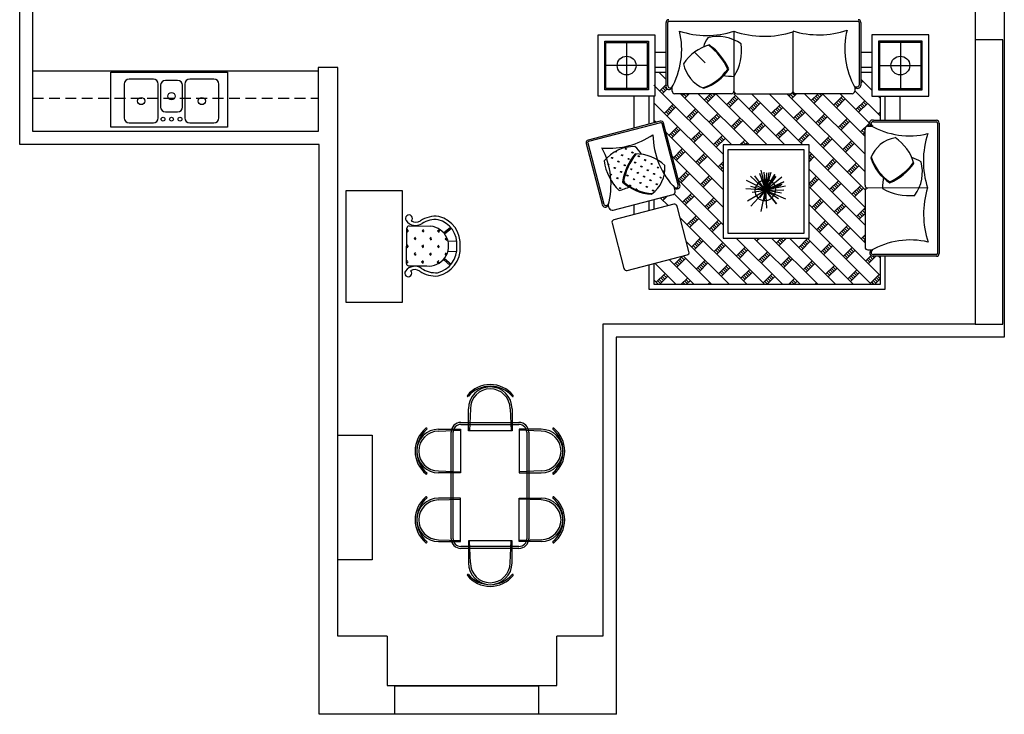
# Model space of a CAD drawing. Header units: inches. Extents: x 1191 to 1608, y 146 to 706.
# Tile 1 of 8: x 1202 to 1608, y 146 to 433. Entities that reach past the tile are written whole.
import ezdxf

# ---------------------------------------------------------------- set-up
doc = ezdxf.new("R2010")
doc.units = ezdxf.units.IN
doc.header["$LTSCALE"] = 36
doc.header["$MEASUREMENT"] = 0
doc.linetypes.add('DASHED2', pattern=[0.375, 0.25, -0.125])
doc.linetypes.add('HIDDEN2', pattern=[0.1875, 0.125, -0.0625])
for name, color, linetype in [('0EMPORARY', 7, 'Continuous'), ('LAYER1', 1, 'Continuous'), ('LAYER10', 1, 'Continuous'), ('LAYER5', 2, 'Continuous'), ('图层2', 8, 'Continuous'), ('家具线', 2, 'Continuous'), ('细线', 1, 'Continuous')]:
    doc.layers.add(name, color=color, linetype=linetype)
doc.styles.get("Standard").update_dxf_attribs({"font": 'arial.ttf'})
pattern_1 = [(104.64857, (3632.905, 875.9578), (1.546516, 2.6411), [0.573858, -3.754449]), (149.64857, (3632.905, 875.9578), (1.546516, 2.6411), [0.573858, -2.4867174]), (59.64857, (3632.905, 875.9578), (2.6411, -1.546516), [0.573858, -2.4867174])]
pattern_2 = [(180, (2374.956, 68110.02), (-64.9124, 64.9124), [17.2125, -112.6123]), (225, (2374.96, 68110.02), (-64.9124, 64.9124), [17.2125, -74.5875]), (135, (2374.96, 68110.02), (64.9124, 64.9124), [17.2125, -74.5875])]
pattern_3 = [(270, (-66426.08, 2374.956), (-64.9124, -64.9124), [17.2125, -112.6123]), (315, (-66426.08, 2374.96), (-64.9124, -64.9124), [17.2125, -74.5875]), (225, (-66426.08, 2374.96), (-64.9124, 64.9124), [17.2125, -74.5875])]

msp = doc.modelspace()

# ---------------------------------------------------------------- hatches: boundary and pattern name
at = {"layer": 'LAYER1'}
h = msp.add_hatch(dxfattribs=at)
h.set_pattern_fill('GRASS', scale=100, style=0)
h.set_pattern_definition(pattern_3)
h.paths.add_polyline_path([(1475.57, 415.07, -0.176434), (1485.81, 422.73, -0.127615), (1493.79, 412.91, -0.175645), (1483.43, 405.2, -0.246617)])
h = msp.add_hatch(dxfattribs=at)
h.set_pattern_fill('GRASS', color=75, scale=100, style=0)
h.set_pattern_definition(pattern_3)
h.paths.add_polyline_path([(1485.81, 422.73, 0.028965), (1483.78, 421.98, -0.05595), (1485.55, 425.82, -0.221058), (1499.38, 423.25, -0.164938), (1496.52, 409.87, -0.039999), (1491.71, 410.29, 0.04418), (1493.79, 412.91, 0.127615)])
h = msp.add_hatch(dxfattribs=at)
h.set_pattern_fill('GRASS', color=75, scale=100, style=0)
h.set_pattern_definition(pattern_2)
h.paths.add_polyline_path([(1562.83, 384.56, -0.176434), (1570.49, 374.32, -0.127615), (1560.67, 366.34, -0.175645), (1552.97, 376.7, -0.246617)])
h = msp.add_hatch(dxfattribs=at)
h.set_pattern_fill('GRASS', scale=3.33396, angle=136.0378, style=0)
h.set_pattern_definition(pattern_1)
h.paths.add_polyline_path([(1456.05, 377.89, -0.028965), (1458.21, 377.69, 0.05595), (1455.53, 380.95, 0.221058), (1442.79, 374.97, 0.164938), (1448.95, 362.75, 0.039999), (1453.49, 364.37, -0.04418), (1450.82, 366.37, -0.127615)])
h = msp.add_hatch(dxfattribs=at)
h.set_pattern_fill('GRASS', scale=3.33396, angle=136.0378, style=0)
h.set_pattern_definition(pattern_1)
h.paths.add_polyline_path([(1462.79, 361.54, 0.246617), (1467.9, 373.07, 0.176434), (1456.05, 377.89, 0.127615), (1450.82, 366.37, 0.175645)])
h = msp.add_hatch(dxfattribs=at)
h.set_pattern_fill('GRASS', color=75, scale=100, style=0)
h.set_pattern_definition(pattern_2)
h.paths.add_polyline_path([(1573.59, 374.59, -0.221058), (1571.02, 360.75, -0.164938), (1557.64, 363.62, -0.039999), (1558.06, 368.42, 0.04418), (1560.67, 366.34, 0.127615), (1570.49, 374.32, 0.028965), (1569.75, 376.35, -0.05595)])

# ---------------------------------------------------------------- linework, layer by layer
at = {"color": 7}
for p, q in [((1607.9, 658.89), (1607.9, 302.16)), ((1201.69, 381.79), (1201.69, 584.36)), ((1207.06, 387.15), (1207.06, 478.3)), ((1595.94, 443.89), (1595.94, 307.53)), ((1440.39, 401.67), (1440.39, 427.02)), ((1440.39, 427.02), (1463.79, 427.02)), ((1463.79, 427.02), (1463.79, 401.67)), ((1553.31, 427.02), (1553.31, 401.67)), ((1576.71, 427.02), (1553.31, 427.02)), ((1576.71, 401.67), (1576.71, 427.02)), ((1607.25, 425.01), (1595.94, 425.01)), ((1595.94, 425.01), (1595.94, 307.53)), ((1607.25, 307.53), (1607.25, 425.01)), ((1207.06, 387.15), (1207.06, 412.13)), ((1207.06, 412.13), (1324.81, 412.13)), ((1239.27, 388.89), (1239.27, 411.64)), ((1239.27, 411.64), (1287.48, 411.64)), ((1287.48, 411.64), (1287.48, 388.89)), ((1332.91, 413.54), (1324.81, 413.54)), ((1324.81, 413.54), (1324.81, 388.15)), ((1324.81, 412.13), (1324.81, 387.15)), ((1332.91, 178.79), (1332.91, 413.54)), ((1463.79, 401.67), (1440.39, 401.67)), ((1553.31, 401.67), (1576.71, 401.67)), ((1324.81, 387.15), (1207.06, 387.15)), ((1324.81, 387.15), (1207.06, 387.15)), ((1287.48, 388.89), (1239.27, 388.89)), ((1324.81, 388.15), (1324.81, 387.15)), ((1325.21, 381.79), (1201.69, 381.79)), ((1325.21, 146.48), (1325.21, 381.79)), ((1359.63, 362.65), (1336.22, 362.65)), ((1336.22, 362.65), (1336.22, 316.67)), ((1359.63, 316.67), (1359.63, 362.65)), ((1336.22, 316.67), (1359.63, 316.67)), ((1595.94, 307.53), (1442.34, 307.53)), ((1442.34, 307.53), (1442.34, 178.79)), ((1595.94, 307.53), (1607.25, 307.53)), ((1607.9, 302.16), (1447.71, 302.16)), ((1447.71, 302.16), (1447.71, 146.48)), ((1332.91, 210.3), (1332.91, 261.69)), ((1332.91, 261.69), (1347.1, 261.69)), ((1347.1, 261.69), (1347.1, 210.3)), ((1347.1, 210.3), (1332.91, 210.3)), ((1353.35, 178.79), (1332.91, 178.79)), ((1353.35, 178.79), (1353.35, 158.42)), ((1442.34, 178.79), (1423.26, 178.79)), ((1423.26, 158.42), (1423.26, 178.79)), ((1353.35, 158.42), (1423.26, 158.42)), ((1356.45, 146.6), (1356.45, 158.31)), ((1356.45, 158.31), (1415.76, 158.31)), ((1415.76, 158.31), (1415.76, 146.6)), ((1447.92, 146.48), (1325.21, 146.48)), ((1415.76, 146.6), (1356.45, 146.6))]:
    msp.add_line(p, q, dxfattribs=at)
at = {"color": 7, "linetype": 'HIDDEN2'}
msp.add_line((1207.05, 400.84), (1324.81, 400.84), dxfattribs=at)
at = {"layer": '0EMPORARY', "color": 7, "linetype": 'Continuous'}
for p, q in [((1244.83, 406.69), (1244.83, 392.69)), ((1256.83, 408.69), (1246.83, 408.69)), ((1258.83, 392.69), (1258.83, 406.69)), ((1266.83, 408.19), (1261.83, 408.19)), ((1269.83, 406.69), (1269.83, 392.69)), ((1281.83, 408.69), (1271.83, 408.69)), ((1283.83, 392.69), (1283.83, 406.69)), ((1283.83, 395.69), (1283.83, 406.69)), ((1259.83, 406.19), (1259.83, 397.19)), ((1268.83, 397.19), (1268.83, 406.19)), ((1261.83, 395.19), (1266.83, 395.19)), ((1246.83, 390.69), (1256.83, 390.69)), ((1271.83, 390.69), (1281.83, 390.69))]:
    msp.add_line(p, q, dxfattribs=at)
for centre, radius in [((1264.33, 401.69), 1.5), ((1251.83, 399.69), 1.5), ((1276.83, 399.69), 1.5), ((1260.83, 392.19), 0.791), ((1264.33, 392.19), 0.791), ((1267.83, 392.19), 0.791)]:
    msp.add_circle(centre, radius, dxfattribs=at)
for centre, start, end in [((1246.83, 406.69), 90, 180), ((1256.83, 406.69), 0, 90), ((1261.83, 406.19), 90, 180), ((1266.83, 406.19), 0, 90), ((1271.83, 406.69), 90, 180), ((1281.83, 406.69), 0, 90), ((1261.83, 397.19), 180, 270), ((1266.83, 397.19), 270, 0), ((1246.83, 392.69), 180, 270), ((1256.83, 392.69), 270, 0), ((1271.83, 392.69), 180, 270), ((1281.83, 392.69), 270, 0)]:
    msp.add_arc(centre, 2, start, end, dxfattribs=at)
at = {"layer": 'LAYER1', "color": 7, "linetype": 'ByBlock'}
for p, q in [((1468.38, 406.11), (1468.38, 432.13)), ((1469.05, 406.11), (1469.05, 432.13)), ((1469.53, 432.61), (1547.57, 432.61)), ((1548.05, 432.13), (1548.05, 406.19)), ((1548.72, 432.13), (1548.72, 406.11)), ((1496.29, 428.47), (1496.37, 403.69)), ((1520.72, 428.22), (1520.72, 403.68)), ((1470.87, 403.82), (1470.87, 405.53)), ((1495.22, 402.67), (1472.01, 402.67)), ((1497.52, 402.67), (1519.75, 402.67)), ((1545.08, 402.67), (1521.74, 402.67)), ((1546.23, 405.33), (1546.23, 403.81)), ((1465.95, 391.39), (1436.16, 383.6)), ((1466.12, 390.74), (1436.33, 382.96)), ((1473.32, 365.11), (1466.71, 390.4)), ((1473.93, 365.4), (1467.35, 390.57)), ((1553.88, 391.75), (1579.9, 391.75)), ((1553.88, 391.09), (1579.9, 391.09)), ((1580.38, 390.61), (1580.38, 336.73)), ((1581.05, 390.61), (1581.05, 336.73)), ((1550.44, 364.91), (1550.44, 388.12)), ((1551.59, 389.27), (1553.3, 389.27)), ((1435.38, 382.21), (1441.96, 357.04)), ((1436.03, 382.38), (1442.63, 357.13)), ((1472.11, 362.55), (1471.67, 364.2)), ((1550.45, 362.61), (1550.46, 339.4)), ((1576.23, 363.85), (1551.46, 363.76)), ((1576.23, 363.85), (1551.46, 363.76)), ((1446.58, 354.69), (1471.29, 361.15)), ((1444.94, 355.45), (1444.51, 357.1)), ((1551.61, 338.26), (1553.46, 338.27)), ((1579.9, 336.29), (1553.88, 336.29)), ((1579.9, 335.62), (1553.88, 335.62))]:
    msp.add_line(p, q, dxfattribs=at)
for centre, radius, start, end in [((1469.53, 432.13), 1.15, 90, 180), ((1469.53, 432.13), 0.481, 90, 180), ((1547.57, 432.13), 1.15, 0, 90), ((1547.57, 432.13), 0.481, 0, 90), ((1442.7, 420.96), 32.11, 330.0057, 13.7203), ((1485.26, 463), 36.25, 251.7303, 287.7068), ((1508.88, 466.39), 39.96, 251.6255, 287.2327), ((1531.25, 463.28), 36.25, 253.0065, 288.9829), ((1574.18, 421.15), 32.11, 165.8296, 209.5442), ((1469.56, 405.71), 1.25, 161.2223, 319.8068), ((1470.01, 406.08), 0.969, 177.6969, 327.0482), ((1472.01, 403.82), 1.15, 180, 270), ((1495.23, 403.82), 1.15, 270, 0), ((1497.52, 403.81), 1.15, 180, 270), ((1519.58, 403.81), 1.15, 270, 0), ((1521.87, 403.81), 1.15, 180, 270), ((1545.08, 403.82), 1.15, 270, 0), ((1546.93, 406.73), 1.25, 215.8156, 334.3356), ((1547.26, 406.4), 1.49, 227.1009, 348.8185), ((1548.04, 406.19), 0.0167, 344.7894, 0), ((1466.24, 390.28), 1.15, 14.6486, 104.6486), ((1466.24, 390.28), 0.481, 14.6486, 104.6486), ((1553.48, 390.57), 1.25, 71.2223, 229.8068), ((1553.7, 390.3), 0.811, 76.6869, 265.2076), ((1579.9, 390.61), 1.15, 0, 90), ((1579.9, 390.61), 0.481, 0, 90), ((1551.59, 388.12), 1.15, 90, 180), ((1568.73, 417.43), 32.11, 240.0057, 283.7203), ((1610.76, 374.87), 36.25, 161.7303, 197.7068), ((1436.45, 382.52), 1.11, 104.9587, 196.3985), ((1436.45, 382.52), 0.447, 104.9587, 196.3985), ((1444.57, 413.12), 32.96, 266.0737, 303.8144), ((1495.02, 386.25), 32.11, 180.9283, 224.6428), ((1413.54, 365.32), 32.11, 344.2787, 27.9932), ((1471, 362.26), 1.15, 284.6486, 14.6486), ((1472.48, 364.71), 0.925, 231.032, 24.9294), ((1472.89, 364.71), 1.25, 234.8418, 33.4263), ((1473.34, 365.11), 0.0167, 194.6486, 221.9021), ((1551.59, 364.91), 1.15, 180, 270), ((1551.6, 362.62), 1.15, 90.3757, 180.3757), ((1610.84, 353.05), 36.25, 162.6689, 198.6453), ((1443.28, 357.26), 1.34, 191.0082, 331.0458), ((1443.57, 357.56), 1.04, 204.9253, 352.3948), ((1442.64, 357.13), 0.0167, 194.6486, 204.9253), ((1446.15, 355.91), 1.29, 200.8342, 289.3572), ((1569.08, 310.21), 32.11, 76.6554, 120.3699), ((1551.6, 339.41), 1.15, 180.3757, 270.3757), ((1553.78, 336.95), 1.34, 133.8332, 275.2023), ((1553.89, 337.19), 0.903, 110.1738, 269.3918), ((1579.93, 336.73), 1.11, 268.2501, 359.6898), ((1579.93, 336.73), 0.447, 268.2501, 359.6898)]:
    msp.add_arc(centre, radius, start, end, dxfattribs=at)
at = {"layer": 'LAYER1', "color": 7}
for centre, radius, start, end in [((1491.21, 404.84), 18.69, 105.4475, 146.8101), ((1501.76, 416.03), 18.94, 148.8647, 161.6742), ((1489.69, 409.65), 16.69, 54.5336, 104.3946), ((1470.87, 402.44), 25.19, 24.5453, 53.6353), ((1486.23, 422.83), 0.0153, 53.5007, 105.4475), ((1471.26, 402.6), 25.19, 24.1722, 53.5007), ((1478.22, 420.78), 21.3, 329.1928, 6.6566), ((1488.89, 417.62), 13.56, 190.8571, 248.3059), ((1477.98, 423.34), 18.94, 286.7107, 326.5591), ((1478.29, 423.11), 18.94, 287.1733, 327.3559), ((1496.75, 440.08), 30.22, 260.3955, 269.5578), ((1494.23, 412.9), 0.0153, 327.3559, 24.1722), ((1483.88, 405.03), 0.0153, 248.3059, 287.1733), ((1565.39, 371.24), 13.56, 100.8571, 158.3059), ((1552.6, 368.93), 18.69, 15.4475, 56.8101), ((1455.6, 364.26), 16.69, 90.254, 140.115), ((1475.22, 362.1), 25.19, 141.1478, 170.4764), ((1475.63, 362.05), 25.19, 141.0133, 170.1033), ((1442.32, 367.38), 18.94, 32.9744, 45.7839), ((1455.62, 377.89), 0.0153, 89.201, 141.1478), ((1455.36, 359.22), 18.69, 47.8385, 89.201), ((1463.89, 377.93), 21.3, 187.992, 225.4558), ((1552.8, 376.25), 0.0153, 158.3059, 197.1733), ((1570.88, 381.84), 18.94, 197.1733, 237.3559), ((1571.11, 382.15), 18.94, 196.7107, 236.5591), ((1550.21, 389.26), 25.19, 294.5453, 323.6353), ((1550.36, 388.87), 25.19, 294.1722, 323.5007), ((1563.8, 358.38), 18.94, 58.8647, 71.6742), ((1570.6, 373.9), 0.0153, 323.5007, 15.4475), ((1557.42, 370.44), 16.69, 324.5336, 14.3946), ((1454.37, 372.18), 13.56, 306.3426, 3.7915), ((1450.39, 366.26), 0.0153, 170.4764, 227.2926), ((1463.23, 380.17), 18.94, 227.2926, 267.4753), ((1463.47, 380.47), 18.94, 228.0894, 267.9379), ((1587.85, 363.38), 30.22, 170.3955, 179.5578), ((1560.67, 365.91), 0.0153, 237.3559, 294.1722), ((1441.08, 391.92), 30.22, 285.0908, 294.2531), ((1568.55, 381.91), 21.3, 239.1928, 276.6566), ((1462.39, 361.26), 0.0153, 267.4753, 306.3426)]:
    msp.add_arc(centre, radius, start, end, dxfattribs=at)
at = {"layer": 'LAYER10', "color": 7, "linetype": 'ByBlock'}
for p, q in [((1506.9, 369.96, 0.03), (1509.35, 362.83, 0.03)), ((1507.47, 371.17, 0.03), (1509.23, 363.59, 0.03)), ((1508.72, 370.31, 0.03), (1509.35, 362.83, 0.03)), ((1511.63, 370.22, 0.03), (1509.35, 362.83, 0.03)), ((1510.71, 370.2, 0.03), (1509.35, 362.83, 0.03)), ((1509.35, 362.83, 0.03), (1509.95, 370.03, 0.03)), ((1509.35, 362.83, 0.03), (1501.61, 366.93, 0.03)), ((1503.25, 368.65, 0.03), (1509.35, 362.83, 0.03)), ((1509.35, 362.83, 0.03), (1504.93, 368.84, 0.03)), ((1509.35, 362.83, 0.03), (1513.18, 369.34, 0.03)), ((1513.18, 369.34, 0.03), (1509.35, 362.83, 0.03)), ((1509.35, 362.83, 0.03), (1513.66, 368.59, 0.03)), ((1513.66, 368.59, 0.03), (1509.35, 362.83, 0.03)), ((1509.35, 362.83, 0.03), (1516.1, 368.33, 0.03)), ((1509.35, 362.83, 0.03), (1516.91, 366.36, 0.03)), ((1516.91, 366.36, 0.03), (1509.35, 362.83, 0.03)), ((1509.35, 362.83, 0.03), (1501.23, 363.41, 0.03)), ((1501.95, 358.53, 0.03), (1509.35, 362.83, 0.03)), ((1503.2, 364.53, 0.03), (1509.35, 362.83, 0.03)), ((1509.35, 362.83, 0.03), (1503.38, 356.27, 0.03)), ((1503.86, 362.1, 0.03), (1509.35, 362.83, 0.03)), ((1509.35, 362.83, 0.03), (1506.97, 359.72, 0.03)), ((1507.56, 354.07, 0.03), (1509.35, 362.83, 0.03)), ((1509.35, 362.83, 0.03), (1508.83, 358.54, 0.03)), ((1508.83, 358.54, 0.03), (1509.35, 362.83, 0.03)), ((1516.18, 365.28, 0.03), (1509.35, 362.83, 0.03)), ((1509.35, 362.83, 0.03), (1515.87, 364.96, 0.03)), ((1517.57, 364.54, 0.03), (1509.35, 362.83, 0.03)), ((1509.35, 362.83, 0.03), (1516.99, 363, 0.03)), ((1515.95, 361.6, 0.03), (1509.35, 362.83, 0.03)), ((1509.35, 362.83, 0.03), (1517.68, 359.35, 0.03)), ((1509.35, 362.83, 0.03), (1513.91, 357.27, 0.03)), ((1513.91, 357.27, 0.03), (1509.35, 362.83, 0.03)), ((1509.35, 362.83, 0.03), (1514.78, 359.43, 0.03)), ((1509.35, 362.83, 0.03), (1509.82, 355.5, 0.03))]:
    msp.add_line(p, q, dxfattribs=at)
msp.add_ellipse((1509.3, 362.87, 0.03), major_axis=(3.13, 3.13), ratio=0.937397, start_param=3.141593, end_param=9.424778, dxfattribs=at)
at = {"layer": 'LAYER5', "color": 7, "linetype": 'DASHED2', "ltscale": 300}
for p, q in [((1468.38, 419.72), (1463.79, 419.72)), ((1553.31, 419.72), (1548.72, 419.72)), ((1468.38, 413.54), (1463.79, 413.54)), ((1468.38, 411.48), (1463.79, 411.48)), ((1553.31, 413.54), (1548.72, 413.54)), ((1553.31, 411.48), (1548.72, 411.48)), ((1455.13, 401.67), (1455.13, 388.56)), ((1461.3, 401.67), (1461.3, 390.17)), ((1463.36, 401.67), (1463.36, 390.71)), ((1556.76, 391.75), (1556.76, 401.67)), ((1558.82, 391.75), (1558.82, 401.67)), ((1564.99, 391.75), (1564.99, 401.67)), ((1461.3, 358.54), (1461.3, 354.41)), ((1463.36, 359.07), (1463.36, 354.95)), ((1455.13, 356.92), (1455.13, 352.79)), ((1556.76, 324.06), (1556.76, 335.62)), ((1558.82, 322), (1558.82, 335.62)), ((1461.3, 332.04), (1461.3, 322)), ((1463.36, 332.58), (1463.36, 324.06)), ((1461.3, 322), (1558.82, 322)), ((1463.36, 324.06), (1556.76, 324.06))]:
    msp.add_line(p, q, dxfattribs=at)
at = {"layer": 'LAYER5', "color": 7, "linetype": 'Continuous'}
for p, q in [((1468.38, 408.6), (1465.5, 411.48)), ((1553.31, 411.48), (1553.31, 411.48)), ((1491.85, 377.81), (1463.36, 406.3)), ((1468.38, 406.52), (1465.76, 403.9)), ((1468.38, 406.16), (1468.2, 406.34)), ((1553.31, 404.16), (1548.72, 408.76)), ((1549.58, 407.89), (1548.72, 407.03)), ((1548.97, 407.28), (1548.72, 407.54)), ((1467.48, 403.4), (1466.37, 404.51)), ((1468.8, 404.72), (1466.87, 402.79)), ((1468.09, 404.01), (1466.98, 405.12)), ((1468.7, 404.62), (1467.59, 405.73)), ((1495.44, 381.54), (1474.31, 402.67)), ((1475.62, 402.67), (1474.96, 402.02)), ((1476.68, 401.52), (1475.57, 402.63)), ((1477.84, 402.67), (1476.07, 400.91)), ((1477.29, 402.13), (1476.75, 402.67)), ((1502.76, 381.54), (1481.63, 402.67)), ((1486.71, 402.67), (1484.17, 400.13)), ((1488.92, 402.67), (1485.27, 399.02)), ((1487.71, 401.46), (1486.61, 402.57)), ((1488.32, 402.07), (1487.72, 402.67)), ((1510.08, 381.54), (1488.94, 402.67)), ((1517.4, 381.54), (1496.26, 402.67)), ((1524.72, 381.54), (1503.58, 402.67)), ((1550.53, 363.04), (1510.9, 402.67)), ((1511.1, 402.67), (1511, 402.57)), ((1550.44, 370.45), (1518.21, 402.67)), ((1519.97, 402.67), (1519.09, 401.79)), ((1520.81, 401.3), (1519.7, 402.4)), ((1522.19, 402.67), (1520.2, 400.69)), ((1521.42, 401.91), (1520.65, 402.67)), ((1522.03, 402.52), (1521.87, 402.67)), ((1550.44, 377.76), (1525.53, 402.67)), ((1531.06, 402.67), (1528.29, 399.91)), ((1533.06, 402.46), (1529.4, 398.8)), ((1531.84, 401.24), (1530.73, 402.35)), ((1532.45, 401.85), (1531.63, 402.67)), ((1550.44, 385.08), (1532.85, 402.67)), ((1552.23, 390.61), (1540.17, 402.67)), ((1546.53, 404.84), (1546.23, 405.14)), ((1546.71, 405.02), (1546.23, 404.54)), ((1556.76, 393.4), (1546.23, 403.92)), ((1491.85, 370.5), (1463.36, 398.99)), ((1471.3, 398.36), (1467.65, 394.7)), ((1485.88, 399.63), (1484.78, 400.74)), ((1486.49, 400.24), (1485.39, 401.35)), ((1487.1, 400.85), (1486, 401.96)), ((1497.03, 401.91), (1493.37, 398.25)), ((1495.09, 397.75), (1493.98, 398.86)), ((1498.14, 400.8), (1494.48, 397.14)), ((1495.7, 398.36), (1494.59, 399.47)), ((1496.31, 398.97), (1495.2, 400.08)), ((1496.92, 399.58), (1495.81, 400.69)), ((1497.53, 400.19), (1496.42, 401.3)), ((1506.23, 400.02), (1502.57, 396.36)), ((1507.34, 398.91), (1503.68, 395.25)), ((1505.51, 397.08), (1504.4, 398.19)), ((1506.12, 397.69), (1505.01, 398.8)), ((1506.73, 398.3), (1505.62, 399.41)), ((1515.43, 398.14), (1511.77, 394.48)), ((1530.01, 399.41), (1528.9, 400.52)), ((1530.62, 400.02), (1529.51, 401.13)), ((1531.23, 400.63), (1530.12, 401.74)), ((1541.16, 401.68), (1537.5, 398.02)), ((1539.22, 397.53), (1538.11, 398.63)), ((1542.26, 400.57), (1538.61, 396.92)), ((1539.82, 398.14), (1538.72, 399.24)), ((1540.43, 398.75), (1539.33, 399.85)), ((1541.04, 399.36), (1539.94, 400.46)), ((1541.65, 399.97), (1540.55, 401.07)), ((1550.36, 399.8), (1546.7, 396.14)), ((1551.47, 398.69), (1547.81, 395.03)), ((1550.25, 397.47), (1549.14, 398.58)), ((1550.86, 398.08), (1549.75, 399.19)), ((1556.76, 400.71), (1555.81, 401.67)), ((1469.36, 394.2), (1468.26, 395.31)), ((1472.41, 397.25), (1468.75, 393.59)), ((1469.97, 394.81), (1468.87, 395.92)), ((1470.58, 395.42), (1469.48, 396.53)), ((1471.19, 396.03), (1470.09, 397.14)), ((1471.8, 396.64), (1470.69, 397.75)), ((1480.51, 396.47), (1476.85, 392.81)), ((1481.62, 395.36), (1477.96, 391.7)), ((1479.18, 392.92), (1478.07, 394.03)), ((1479.79, 393.53), (1478.68, 394.64)), ((1480.4, 394.14), (1479.29, 395.25)), ((1481.01, 394.75), (1479.9, 395.86)), ((1489.71, 394.59), (1486.05, 390.93)), ((1504.29, 395.86), (1503.18, 396.97)), ((1504.9, 396.47), (1503.79, 397.58)), ((1513.49, 393.98), (1512.38, 395.09)), ((1516.54, 397.03), (1512.88, 393.37)), ((1514.1, 394.59), (1512.99, 395.7)), ((1514.71, 395.2), (1513.6, 396.31)), ((1515.32, 395.81), (1514.21, 396.92)), ((1515.93, 396.42), (1514.82, 397.53)), ((1524.64, 396.25), (1520.98, 392.59)), ((1525.74, 395.14), (1522.09, 391.48)), ((1523.91, 393.31), (1522.81, 394.42)), ((1524.52, 393.92), (1523.42, 395.03)), ((1525.13, 394.53), (1524.03, 395.64)), ((1533.84, 394.37), (1530.18, 390.71)), ((1548.42, 395.64), (1547.31, 396.75)), ((1549.03, 396.25), (1547.92, 397.36)), ((1549.64, 396.86), (1548.53, 397.97)), ((1556.76, 395.11), (1555.9, 394.26)), ((1556.76, 394.62), (1556.51, 394.86)), ((1464.12, 390.91), (1463.36, 391.67)), ((1463.99, 391.04), (1463.76, 390.81)), ((1478.57, 392.31), (1477.46, 393.42)), ((1487.77, 390.43), (1486.66, 391.54)), ((1490.82, 393.48), (1487.16, 389.82)), ((1488.38, 391.04), (1487.27, 392.15)), ((1488.99, 391.65), (1487.88, 392.76)), ((1489.6, 392.26), (1488.49, 393.37)), ((1490.21, 392.87), (1489.1, 393.98)), ((1498.91, 392.7), (1495.25, 389.04)), ((1500.02, 391.59), (1496.36, 387.94)), ((1497.58, 389.15), (1496.47, 390.26)), ((1498.19, 389.76), (1497.08, 390.87)), ((1498.8, 390.37), (1497.69, 391.48)), ((1499.41, 390.98), (1498.3, 392.09)), ((1508.11, 390.82), (1504.46, 387.16)), ((1508.61, 389.1), (1507.51, 390.21)), ((1522.69, 392.09), (1521.59, 393.2)), ((1523.3, 392.7), (1522.2, 393.81)), ((1531.9, 390.21), (1530.79, 391.32)), ((1534.95, 393.26), (1531.29, 389.6)), ((1532.51, 390.82), (1531.4, 391.93)), ((1533.12, 391.43), (1532.01, 392.54)), ((1533.73, 392.04), (1532.62, 393.15)), ((1534.34, 392.65), (1533.23, 393.76)), ((1543.04, 392.48), (1539.38, 388.82)), ((1544.15, 391.37), (1540.49, 387.71)), ((1541.71, 388.93), (1540.6, 390.04)), ((1542.32, 389.54), (1541.21, 390.65)), ((1542.93, 390.15), (1541.82, 391.26)), ((1543.54, 390.76), (1542.43, 391.87)), ((1552.23, 390.59), (1548.58, 386.94)), ((1552.35, 389.27), (1551.63, 389.99)), ((1491.85, 363.18), (1468.38, 386.65)), ((1473.19, 389.15), (1469.53, 385.5)), ((1471.25, 385), (1470.14, 386.11)), ((1474.3, 388.05), (1470.64, 384.39)), ((1471.86, 385.61), (1470.75, 386.72)), ((1472.47, 386.22), (1471.36, 387.33)), ((1473.08, 386.83), (1471.97, 387.94)), ((1473.69, 387.44), (1472.58, 388.55)), ((1482.39, 387.27), (1478.73, 383.61)), ((1483.5, 386.16), (1479.84, 382.5)), ((1482.28, 384.94), (1481.17, 386.05)), ((1482.89, 385.55), (1481.78, 386.66)), ((1496.97, 388.55), (1495.86, 389.65)), ((1506.17, 386.66), (1505.07, 387.77)), ((1509.22, 389.71), (1505.56, 386.05)), ((1506.78, 387.27), (1505.68, 388.38)), ((1507.39, 387.88), (1506.29, 388.99)), ((1508, 388.49), (1506.9, 389.6)), ((1517.32, 388.93), (1513.66, 385.27)), ((1518.43, 387.82), (1514.77, 384.17)), ((1515.99, 385.39), (1514.88, 386.49)), ((1516.6, 385.99), (1515.49, 387.1)), ((1517.21, 386.6), (1516.1, 387.71)), ((1517.82, 387.21), (1516.71, 388.32)), ((1526.52, 387.05), (1522.86, 383.39)), ((1527.63, 385.94), (1523.97, 382.28)), ((1527.02, 385.33), (1525.91, 386.44)), ((1541.1, 388.32), (1539.99, 389.43)), ((1550.3, 386.44), (1549.19, 387.55)), ((1550.44, 386.58), (1549.69, 385.83)), ((1550.44, 387.52), (1549.8, 388.16)), ((1550.56, 388.62), (1550.41, 388.77)), ((1551.2, 389.2), (1551.02, 389.38)), ((1553.19, 389.33), (1553.13, 389.27)), ((1480.45, 383.11), (1479.34, 384.22)), ((1481.06, 383.72), (1479.95, 384.83)), ((1481.67, 384.33), (1480.56, 385.44)), ((1491.59, 385.39), (1487.94, 381.73)), ((1489.65, 381.23), (1488.55, 382.34)), ((1492.7, 384.28), (1489.04, 380.62)), ((1490.26, 381.84), (1489.16, 382.95)), ((1490.87, 382.45), (1489.77, 383.56)), ((1491.48, 383.06), (1490.38, 384.17)), ((1492.09, 383.67), (1490.98, 384.78)), ((1500.8, 383.5), (1498.83, 381.54)), ((1500.32, 381.54), (1499.58, 382.28)), ((1501.3, 381.78), (1500.19, 382.89)), ((1501.91, 382.39), (1501.05, 381.54)), ((1515.38, 384.78), (1514.27, 385.88)), ((1524.58, 382.89), (1523.47, 384)), ((1525.19, 383.5), (1524.08, 384.61)), ((1525.8, 384.11), (1524.69, 385.22)), ((1526.41, 384.72), (1525.3, 385.83)), ((1535.72, 385.16), (1532.06, 381.5)), ((1533.78, 381.01), (1532.67, 382.11)), ((1536.83, 384.05), (1533.17, 380.4)), ((1534.39, 381.62), (1533.28, 382.72)), ((1535, 382.23), (1533.89, 383.33)), ((1535.61, 382.83), (1534.5, 383.94)), ((1536.22, 383.44), (1535.11, 384.55)), ((1544.93, 383.28), (1541.27, 379.62)), ((1546.03, 382.17), (1542.38, 378.51)), ((1544.81, 380.95), (1543.71, 382.06)), ((1545.42, 381.56), (1544.32, 382.67)), ((1475.07, 379.95), (1471.42, 376.29)), ((1476.18, 378.84), (1472.52, 375.18)), ((1474.35, 377.01), (1473.24, 378.12)), ((1474.96, 377.62), (1473.85, 378.73)), ((1475.57, 378.23), (1474.46, 379.34)), ((1484.28, 378.07), (1480.62, 374.41)), ((1499.1, 381.54), (1498.97, 381.67)), ((1510, 381.62), (1509.92, 381.54)), ((1550.45, 355.8), (1527.33, 378.92)), ((1528.4, 377.85), (1527.33, 376.77)), ((1542.98, 379.12), (1541.88, 380.23)), ((1543.59, 379.73), (1542.49, 380.84)), ((1544.2, 380.34), (1543.1, 381.45)), ((1491.85, 355.86), (1470.97, 376.74)), ((1473.13, 375.79), (1472.03, 376.9)), ((1473.74, 376.4), (1472.64, 377.51)), ((1482.34, 373.91), (1481.23, 375.02)), ((1485.39, 376.96), (1481.73, 373.3)), ((1482.95, 374.52), (1481.84, 375.63)), ((1483.56, 375.13), (1482.45, 376.24)), ((1484.17, 375.74), (1483.06, 376.85)), ((1484.78, 376.35), (1483.67, 377.46)), ((1491.85, 374.55), (1489.82, 372.52)), ((1491.85, 372.94), (1491.04, 373.74)), ((1491.85, 374.16), (1491.65, 374.35)), ((1529.51, 376.74), (1527.33, 374.56)), ((1528.29, 375.52), (1527.33, 376.48)), ((1527.68, 374.91), (1527.33, 375.26)), ((1528.9, 376.13), (1527.8, 377.24)), ((1537.61, 375.96), (1533.95, 372.3)), ((1538.72, 374.85), (1535.06, 371.19)), ((1536.89, 373.02), (1535.78, 374.13)), ((1537.5, 373.63), (1536.39, 374.74)), ((1538.11, 374.24), (1537, 375.35)), ((1546.81, 374.08), (1543.15, 370.42)), ((1476.96, 370.75), (1473.45, 367.24)), ((1477.46, 369.03), (1476.35, 370.14)), ((1491.54, 372.02), (1490.43, 373.13)), ((1491.85, 372.33), (1490.93, 371.41)), ((1550.45, 348.48), (1527.33, 371.6)), ((1535.67, 371.8), (1534.56, 372.91)), ((1536.28, 372.41), (1535.17, 373.52)), ((1544.87, 369.92), (1543.76, 371.03)), ((1547.92, 372.97), (1544.26, 369.31)), ((1545.48, 370.53), (1544.37, 371.64)), ((1546.09, 371.14), (1544.98, 372.25)), ((1546.7, 371.75), (1545.59, 372.86)), ((1547.31, 372.36), (1546.2, 373.47)), ((1491.85, 348.54), (1473.56, 366.83)), ((1475.02, 366.59), (1473.91, 367.7)), ((1478.07, 369.64), (1474.41, 365.98)), ((1475.63, 367.2), (1474.52, 368.31)), ((1476.24, 367.81), (1475.13, 368.92)), ((1476.85, 368.42), (1475.74, 369.53)), ((1486.16, 368.86), (1482.5, 365.21)), ((1484.22, 364.71), (1483.11, 365.82)), ((1487.27, 367.76), (1483.61, 364.1)), ((1484.83, 365.32), (1483.72, 366.43)), ((1485.44, 365.93), (1484.33, 367.04)), ((1486.05, 366.54), (1484.94, 367.65)), ((1486.66, 367.15), (1485.55, 368.26)), ((1530.29, 368.64), (1527.33, 365.69)), ((1531.4, 367.53), (1527.74, 363.88)), ((1528.96, 365.1), (1527.85, 366.2)), ((1529.57, 365.7), (1528.46, 366.81)), ((1530.18, 366.31), (1529.07, 367.42)), ((1530.79, 366.92), (1529.68, 368.03)), ((1539.49, 366.76), (1535.83, 363.1)), ((1540.6, 365.65), (1536.94, 361.99)), ((1539.99, 365.04), (1538.88, 366.15)), ((1478.84, 361.55), (1475.19, 357.89)), ((1491.85, 363.46), (1491.71, 363.32)), ((1528.35, 364.49), (1527.33, 365.5)), ((1550.46, 341.16), (1527.33, 364.28)), ((1537.55, 362.6), (1536.44, 363.71)), ((1538.16, 363.21), (1537.05, 364.32)), ((1538.77, 363.82), (1537.66, 364.93)), ((1539.38, 364.43), (1538.27, 365.54)), ((1548.69, 364.87), (1545.04, 361.21)), ((1546.75, 360.72), (1545.65, 361.82)), ((1549.8, 363.76), (1546.14, 360.11)), ((1547.36, 361.33), (1546.26, 362.43)), ((1547.97, 361.94), (1546.87, 363.04)), ((1548.58, 362.54), (1547.48, 363.65)), ((1549.19, 363.15), (1548.09, 364.26)), ((1469.26, 356.5), (1465.99, 359.76)), ((1467.7, 359.27), (1466.96, 360.02)), ((1468.97, 360.54), (1467.09, 358.66)), ((1468.31, 359.88), (1467.93, 360.27)), ((1468.92, 360.49), (1468.89, 360.52)), ((1509.02, 324.06), (1471.71, 361.36)), ((1476.9, 357.39), (1475.8, 358.5)), ((1479.95, 360.44), (1476.29, 356.78)), ((1477.51, 358), (1476.4, 359.11)), ((1478.12, 358.61), (1477.01, 359.72)), ((1478.73, 359.22), (1477.62, 360.33)), ((1479.34, 359.83), (1478.23, 360.94)), ((1488.05, 359.66), (1484.39, 356)), ((1489.16, 358.55), (1485.5, 354.89)), ((1487.33, 356.72), (1486.22, 357.83)), ((1487.94, 357.33), (1486.83, 358.44)), ((1488.55, 357.94), (1487.44, 359.05)), ((1532.17, 359.44), (1528.52, 355.78)), ((1533.28, 358.33), (1529.62, 354.67)), ((1531.45, 356.5), (1530.35, 357.61)), ((1532.06, 357.11), (1530.96, 358.22)), ((1532.67, 357.72), (1531.56, 358.83)), ((1541.38, 357.56), (1537.72, 353.9)), ((1463.46, 354.98), (1463.36, 355.08)), ((1463.43, 355.01), (1463.39, 354.96)), ((1486.11, 355.5), (1485, 356.61)), ((1486.72, 356.11), (1485.61, 357.22)), ((1556.76, 327.54), (1527.33, 356.96)), ((1530.23, 355.28), (1529.13, 356.39)), ((1530.84, 355.89), (1529.74, 357)), ((1539.44, 353.4), (1538.33, 354.51)), ((1542.49, 356.45), (1538.83, 352.79)), ((1540.05, 354.01), (1538.94, 355.12)), ((1540.66, 354.62), (1539.55, 355.73)), ((1541.27, 355.23), (1540.16, 356.34)), ((1541.88, 355.84), (1540.77, 356.95)), ((1550.45, 355.54), (1546.92, 352.01)), ((1549.86, 352.73), (1548.75, 353.84)), ((1550.45, 353.36), (1549.36, 354.45)), ((1550.45, 354.58), (1549.97, 355.06)), ((1501.7, 324.06), (1474.1, 351.66)), ((1480.73, 352.34), (1477.07, 348.69)), ((1481.84, 351.24), (1478.18, 347.58)), ((1479.4, 348.8), (1478.29, 349.91)), ((1480.01, 349.41), (1478.9, 350.52)), ((1480.62, 350.02), (1479.51, 351.12)), ((1481.23, 350.63), (1480.12, 351.73)), ((1489.93, 350.46), (1486.27, 346.8)), ((1491.04, 349.35), (1487.38, 345.69)), ((1490.43, 348.74), (1489.32, 349.85)), ((1552.92, 324.06), (1527.33, 349.65)), ((1534.06, 350.24), (1530.4, 346.58)), ((1534.56, 348.52), (1533.45, 349.63)), ((1548.64, 351.51), (1547.53, 352.62)), ((1550.45, 353.32), (1548.03, 350.9)), ((1549.25, 352.12), (1548.14, 353.23)), ((1478.79, 348.19), (1477.68, 349.3)), ((1487.99, 346.3), (1486.88, 347.41)), ((1488.6, 346.91), (1487.49, 348.02)), ((1489.21, 347.52), (1488.1, 348.63)), ((1489.82, 348.13), (1488.71, 349.24)), ((1532.12, 346.08), (1531.01, 347.19)), ((1535.17, 349.13), (1531.51, 345.47)), ((1532.73, 346.69), (1531.62, 347.8)), ((1533.34, 347.3), (1532.23, 348.41)), ((1533.95, 347.91), (1532.84, 349.02)), ((1543.26, 348.35), (1539.6, 344.69)), ((1541.32, 344.2), (1540.21, 345.3)), ((1544.37, 347.24), (1540.71, 343.59)), ((1541.93, 344.81), (1540.82, 345.91)), ((1542.54, 345.41), (1541.43, 346.52)), ((1543.15, 346.02), (1542.04, 347.13)), ((1543.76, 346.63), (1542.65, 347.74)), ((1494.38, 324.06), (1476.7, 341.74)), ((1482.61, 343.14), (1478.95, 339.48)), ((1483.72, 342.03), (1480.06, 338.37)), ((1481.89, 340.2), (1480.78, 341.31)), ((1482.5, 340.81), (1481.39, 341.92)), ((1483.11, 341.42), (1482, 342.53)), ((1491.82, 341.26), (1488.16, 337.6)), ((1516.34, 324.06), (1497.26, 343.13)), ((1523.65, 324.06), (1504.58, 343.13)), ((1504.77, 343.13), (1504.68, 343.03)), ((1506.99, 343.13), (1505.79, 341.92)), ((1506.4, 342.53), (1505.8, 343.13)), ((1530.97, 324.06), (1511.9, 343.13)), ((1515.86, 343.13), (1513.88, 341.15)), ((1515.6, 340.65), (1514.49, 341.76)), ((1518.08, 343.13), (1514.99, 340.04)), ((1516.21, 341.26), (1515.1, 342.37)), ((1516.82, 341.87), (1515.71, 342.98)), ((1517.43, 342.48), (1516.78, 343.13)), ((1518.04, 343.09), (1518, 343.13)), ((1538.29, 324.06), (1519.22, 343.13)), ((1526.74, 342.92), (1523.08, 339.26)), ((1527.85, 341.81), (1524.19, 338.15)), ((1526.63, 340.59), (1525.52, 341.7)), ((1527.24, 341.2), (1526.13, 342.31)), ((1545.61, 324.06), (1526.53, 343.13)), ((1550.45, 344.46), (1548.81, 342.81)), ((1550.45, 342.38), (1549.42, 343.42)), ((1550.45, 342.24), (1549.91, 341.7)), ((1550.45, 343.6), (1550.03, 344.03)), ((1480.67, 338.98), (1479.56, 340.09)), ((1481.28, 339.59), (1480.17, 340.7)), ((1489.88, 337.1), (1488.77, 338.21)), ((1492.93, 340.15), (1489.27, 336.49)), ((1490.49, 337.71), (1489.38, 338.82)), ((1491.1, 338.32), (1489.99, 339.43)), ((1491.71, 338.93), (1490.6, 340.04)), ((1492.32, 339.54), (1491.21, 340.65)), ((1501.02, 339.37), (1497.36, 335.71)), ((1502.13, 338.26), (1498.47, 334.6)), ((1500.3, 336.43), (1499.19, 337.54)), ((1500.91, 337.04), (1499.8, 338.15)), ((1501.52, 337.65), (1500.41, 338.76)), ((1510.22, 337.49), (1506.56, 333.83)), ((1524.8, 338.76), (1523.69, 339.87)), ((1525.41, 339.37), (1524.3, 340.48)), ((1526.02, 339.98), (1524.91, 341.09)), ((1535.94, 341.04), (1532.29, 337.38)), ((1534, 336.88), (1532.9, 337.99)), ((1537.05, 339.93), (1533.39, 336.27)), ((1534.61, 337.49), (1533.51, 338.6)), ((1535.22, 338.1), (1534.11, 339.21)), ((1535.83, 338.71), (1534.72, 339.82)), ((1536.44, 339.32), (1535.33, 340.43)), ((1545.15, 339.15), (1541.49, 335.49)), ((1546.26, 338.04), (1542.6, 334.38)), ((1544.43, 336.21), (1543.32, 337.32)), ((1545.04, 336.82), (1543.93, 337.93)), ((1545.65, 337.43), (1544.54, 338.54)), ((1553.38, 338.23), (1553.34, 338.27)), ((1479.75, 324.06), (1469.59, 334.21)), ((1475.14, 335.67), (1471.64, 332.17)), ((1476.4, 334.72), (1472.75, 331.06)), ((1473.97, 332.28), (1472.86, 333.39)), ((1474.58, 332.89), (1473.47, 333.99)), ((1475.19, 333.5), (1474.08, 334.6)), ((1475.8, 334.11), (1474.69, 335.21)), ((1487.06, 324.06), (1475.39, 335.73)), ((1484.5, 333.94), (1480.84, 330.28)), ((1485, 332.22), (1483.89, 333.33)), ((1499.08, 335.21), (1497.97, 336.32)), ((1499.69, 335.82), (1498.58, 336.93)), ((1508.28, 333.33), (1507.17, 334.44)), ((1511.33, 336.38), (1507.67, 332.72)), ((1508.89, 333.94), (1507.78, 335.05)), ((1509.5, 334.55), (1508.39, 335.66)), ((1510.11, 335.16), (1509, 336.27)), ((1510.72, 335.77), (1509.61, 336.88)), ((1519.42, 335.6), (1515.77, 331.94)), ((1520.53, 334.49), (1516.87, 330.83)), ((1518.09, 332.05), (1516.98, 333.16)), ((1518.7, 332.66), (1517.59, 333.77)), ((1519.31, 333.27), (1518.2, 334.38)), ((1519.92, 333.88), (1518.81, 334.99)), ((1528.63, 333.72), (1524.97, 330.06)), ((1529.13, 332), (1528.02, 333.11)), ((1543.21, 334.99), (1542.1, 336.1)), ((1543.82, 335.6), (1542.71, 336.71)), ((1552.96, 335.88), (1550.69, 333.61)), ((1552.41, 333.11), (1551.3, 334.22)), ((1554.92, 335.62), (1551.8, 332.5)), ((1553.02, 333.72), (1551.91, 334.83)), ((1553.63, 334.33), (1552.52, 335.44)), ((1554.24, 334.94), (1553.55, 335.63)), ((1554.85, 335.55), (1554.78, 335.62)), ((1556.76, 334.85), (1556, 335.62)), ((1472.43, 324.06), (1463.79, 332.69)), ((1473.36, 331.67), (1472.25, 332.78)), ((1482.56, 329.78), (1481.45, 330.89)), ((1485.61, 332.83), (1481.95, 329.17)), ((1483.17, 330.39), (1482.06, 331.5)), ((1483.78, 331), (1482.67, 332.11)), ((1484.39, 331.61), (1483.28, 332.72)), ((1493.7, 332.05), (1490.04, 328.4)), ((1494.81, 330.95), (1491.15, 327.29)), ((1492.37, 328.51), (1491.26, 329.62)), ((1492.98, 329.12), (1491.87, 330.23)), ((1493.59, 329.73), (1492.48, 330.83)), ((1494.2, 330.34), (1493.09, 331.44)), ((1502.9, 330.17), (1499.24, 326.51)), ((1504.01, 329.06), (1500.35, 325.4)), ((1503.4, 328.45), (1502.29, 329.56)), ((1517.48, 331.44), (1516.38, 332.55)), ((1526.69, 329.56), (1525.58, 330.67)), ((1529.74, 332.61), (1526.08, 328.95)), ((1527.3, 330.17), (1526.19, 331.28)), ((1527.91, 330.78), (1526.8, 331.89)), ((1528.52, 331.39), (1527.41, 332.5)), ((1537.83, 331.83), (1534.17, 328.17)), ((1538.94, 330.72), (1535.28, 327.07)), ((1536.5, 328.28), (1535.39, 329.39)), ((1537.11, 328.89), (1536, 330)), ((1537.72, 329.5), (1536.61, 330.61)), ((1538.33, 330.11), (1537.22, 331.22)), ((1547.03, 329.95), (1543.37, 326.29)), ((1547.53, 328.23), (1546.42, 329.34)), ((1465.11, 324.06), (1463.36, 325.81)), ((1467.98, 328.51), (1464.32, 324.85)), ((1466.04, 324.35), (1464.93, 325.46)), ((1466.65, 324.96), (1465.54, 326.07)), ((1469.09, 327.4), (1465.75, 324.06)), ((1467.26, 325.57), (1466.15, 326.68)), ((1467.87, 326.18), (1466.76, 327.29)), ((1468.48, 326.79), (1467.37, 327.9)), ((1477.18, 326.62), (1474.62, 324.06)), ((1477.07, 324.29), (1475.96, 325.4)), ((1477.68, 324.9), (1476.57, 326.01)), ((1478.29, 325.51), (1476.83, 324.06)), ((1491.76, 327.9), (1490.65, 329.01)), ((1500.96, 326.01), (1499.85, 327.12)), ((1501.57, 326.62), (1500.46, 327.73)), ((1502.18, 327.23), (1501.07, 328.34)), ((1502.79, 327.84), (1501.68, 328.95)), ((1512.11, 328.28), (1508.45, 324.63)), ((1510.17, 324.13), (1509.06, 325.24)), ((1510.78, 324.74), (1509.67, 325.85)), ((1513.22, 327.18), (1510.1, 324.06)), ((1511.39, 325.35), (1510.28, 326.46)), ((1512, 325.96), (1510.89, 327.07)), ((1512.61, 326.57), (1511.5, 327.67)), ((1521.31, 326.4), (1518.97, 324.06)), ((1521.2, 324.07), (1520.09, 325.18)), ((1521.81, 324.68), (1520.7, 325.79)), ((1522.42, 325.29), (1521.18, 324.06)), ((1535.89, 327.67), (1534.78, 328.78)), ((1545.09, 325.79), (1543.98, 326.9)), ((1548.14, 328.84), (1544.48, 325.18)), ((1545.7, 326.4), (1544.59, 327.51)), ((1546.31, 327.01), (1545.2, 328.12)), ((1546.92, 327.62), (1545.81, 328.73)), ((1556.23, 328.06), (1552.58, 324.4)), ((1554.14, 324.06), (1553.19, 325.01)), ((1554.9, 324.52), (1553.8, 325.62)), ((1555.51, 325.12), (1554.4, 326.23)), ((1556.76, 326.37), (1554.44, 324.06)), ((1556.12, 325.73), (1555.01, 326.84)), ((1556.73, 326.34), (1555.62, 327.45)), ((1474.87, 324.06), (1474.74, 324.18)), ((1476.09, 324.06), (1475.35, 324.79)), ((1486.38, 324.74), (1485.7, 324.06)), ((1485.84, 324.06), (1485.77, 324.13)), ((1519.99, 324.06), (1519.48, 324.57)), ((1530.51, 324.52), (1530.05, 324.06))]:
    msp.add_line(p, q, dxfattribs=at)
at = {"layer": '图层2', "color": 7}
for p, q in [((1443.06, 404.33), (1443.06, 424.35)), ((1443.06, 424.35), (1461.12, 424.35)), ((1443.56, 404.83), (1443.56, 423.85)), ((1443.56, 423.85), (1460.62, 423.85)), ((1452.09, 423.85), (1452.09, 404.83)), ((1460.62, 423.85), (1460.62, 404.83)), ((1461.12, 424.35), (1461.12, 404.33)), ((1555.98, 424.35), (1555.98, 404.33)), ((1574.04, 424.35), (1555.98, 424.35)), ((1556.48, 423.85), (1556.48, 404.83)), ((1573.54, 423.85), (1556.48, 423.85)), ((1565.01, 423.85), (1565.01, 404.83)), ((1573.54, 404.83), (1573.54, 423.85)), ((1574.04, 404.33), (1574.04, 424.35)), ((1460.62, 414.34), (1443.56, 414.34)), ((1556.48, 414.34), (1573.54, 414.34)), ((1461.12, 404.33), (1443.06, 404.33)), ((1460.62, 404.83), (1443.56, 404.83)), ((1555.98, 404.33), (1574.04, 404.33)), ((1556.48, 404.83), (1573.54, 404.83)), ((1491.85, 381.54), (1491.85, 343.13)), ((1527.33, 381.54), (1491.85, 381.54)), ((1493.91, 379.48), (1493.91, 345.19)), ((1525.28, 379.48), (1493.91, 379.48)), ((1525.28, 345.19), (1525.28, 379.48)), ((1527.33, 343.13), (1527.33, 381.54)), ((1471.52, 357.09), (1446.86, 350.62)), ((1477.81, 337.52), (1472.88, 356.3)), ((1446.06, 349.27), (1450.99, 330.48)), ((1491.85, 343.13), (1527.33, 343.13)), ((1493.91, 345.19), (1525.28, 345.19)), ((1452.35, 329.69), (1477.01, 336.16))]:
    msp.add_line(p, q, dxfattribs=at)
for centre in [(1452.09, 414.34), (1565.01, 414.34)]:
    msp.add_circle(centre, 3.88, dxfattribs=at)
for centre, start, end in [((1471.81, 356.02), 14.6986, 104.6986), ((1447.14, 349.55), 104.6986, 194.6986), ((1476.73, 337.23), 284.6986, 14.6986), ((1452.07, 330.76), 194.6986, 284.6986)]:
    msp.add_arc(centre, 1.11, start, end, dxfattribs=at)
at = {"layer": '家具线', "color": 7}
for p, q in [((1361.24, 332.6), (1361.42, 347.24)), ((1362.33, 348.13), (1371.2, 348.02)), ((1362.13, 331.68), (1369.59, 331.59)), ((1386.82, 263.57), (1386.82, 272.65)), ((1404.82, 272.65), (1404.82, 263.57)), ((1374.52, 264.18), (1383.6, 264.18)), ((1383.6, 264.18), (1383.6, 246.18)), ((1383.68, 266.98), (1407.68, 266.98)), ((1416.84, 264.18), (1407.77, 264.18)), ((1407.77, 264.18), (1407.77, 246.18)), ((1379.68, 218.98), (1379.68, 262.98)), ((1404.82, 263.57), (1386.82, 263.57)), ((1411.68, 262.98), (1411.68, 218.98)), ((1383.6, 246.18), (1374.52, 246.18)), ((1407.77, 246.18), (1416.84, 246.18)), ((1383.6, 235.79), (1374.52, 235.79)), ((1383.6, 217.79), (1383.6, 235.79)), ((1407.77, 217.79), (1407.77, 235.79)), ((1407.77, 235.79), (1416.84, 235.79)), ((1418.07, 234.79), (1418.07, 234.79)), ((1374.52, 217.79), (1383.6, 217.79)), ((1386.82, 218.09), (1386.82, 209.01)), ((1404.82, 218.09), (1386.82, 218.09)), ((1404.82, 209.01), (1404.82, 218.09)), ((1416.84, 217.79), (1407.77, 217.79)), ((1407.68, 214.98), (1383.68, 214.98))]:
    msp.add_line(p, q, dxfattribs=at)
for centre, radius, start, end in [((1362.26, 351.23), 1.43, 313.1502, 217.8622), ((1365.07, 353.11), 4.81, 215.0079, 303.7573), ((1365.07, 353.11), 3.45, 237.9762, 303.7573), ((1373.26, 340.68), 11.43, 83.7578, 123.2496), ((1373.26, 340.68), 10.07, 83.7578, 123.2496), ((1371.67, 340.59), 10.45, 354.919, 75.459), ((1371.67, 340.59), 11.81, 355.4238, 75.459), ((1362.32, 347.23), 0.907, 89.2933, 179.2933), ((1370.4, 339.81), 8.26, 264.4097, 84.4097), ((1371.65, 339), 10.45, 283.1276, 3.6676), ((1371.65, 339), 11.81, 283.1276, 3.1628), ((1361.98, 328.59), 1.43, 140.7244, 45.4365), ((1364.75, 326.64), 4.81, 54.8293, 143.5788), ((1362.14, 332.59), 0.907, 179.2933, 269.2933), ((1364.75, 326.64), 3.45, 54.8293, 120.6105), ((1373.24, 338.86), 11.43, 235.337, 274.8288), ((1373.24, 338.86), 10.07, 235.337, 274.8288), ((1395.82, 270.48), 12.18, 39.1873, 140.8127), ((1395.82, 270.14), 11.82, 40.3781, 139.6219), ((1395.82, 272.65), 9, 0, 180), ((1386.6, 277.98), 0.291, 138.8376, 318.8376), ((1405.04, 277.98), 0.291, 221.1624, 41.1624), ((1377, 255.18), 12.18, 129.1873, 230.8127), ((1374.52, 255.18), 9, 90, 270), ((1377.34, 255.18), 11.82, 130.3781, 229.6219), ((1369.49, 264.4), 0.291, 311.1624, 131.1624), ((1383.68, 262.98), 4, 90, 180), ((1407.68, 262.98), 4, 0, 90), ((1416.84, 255.18), 9, 270, 90), ((1421.87, 264.4), 0.291, 48.8376, 228.8376), ((1414.03, 255.18), 11.82, 310.3781, 49.6219), ((1414.37, 255.18), 12.18, 309.1873, 50.8127), ((1369.49, 245.96), 0.291, 228.8376, 48.8376), ((1421.87, 245.96), 0.291, 131.1624, 311.1624), ((1377, 226.78), 12.18, 129.1873, 230.8127), ((1377.34, 226.78), 11.82, 130.3781, 229.6219), ((1374.52, 226.79), 9, 90, 270), ((1369.49, 236), 0.291, 311.1624, 131.1624), ((1416.84, 226.79), 9, 270, 90), ((1421.87, 236), 0.291, 48.8376, 228.8376), ((1414.03, 226.78), 11.82, 310.3781, 49.6219), ((1414.37, 226.78), 12.18, 309.1873, 50.8127), ((1369.49, 217.56), 0.291, 228.8376, 48.8376), ((1383.68, 218.98), 4, 180, 270), ((1407.68, 218.98), 4, 270, 0), ((1421.87, 217.56), 0.291, 131.1624, 311.1624), ((1395.82, 209.01), 9, 180, 0), ((1386.6, 203.98), 0.291, 41.1624, 221.1624), ((1395.82, 211.49), 12.18, 219.1873, 320.8127), ((1395.82, 211.83), 11.82, 220.3781, 319.6219), ((1405.04, 203.98), 0.291, 318.8376, 138.8376)]:
    msp.add_arc(centre, radius, start, end, dxfattribs=at)
at = {"layer": '细线', "color": 7}
for p, q in [((1361.4, 346.32), (1361.89, 346.79)), ((1361.4, 346.2), (1362.13, 346.19)), ((1361.4, 346.07), (1361.87, 345.59)), ((1367.69, 346.12), (1368.3, 346.71)), ((1367.69, 346.12), (1368.54, 346.11)), ((1367.69, 346.12), (1368.29, 345.51)), ((1374.11, 346.04), (1374.72, 346.64)), ((1374.11, 346.04), (1374.96, 346.03)), ((1374.11, 346.04), (1374.7, 345.43)), ((1376.53, 345.33), (1379.37, 347.65)), ((1376.94, 344.84), (1379.78, 347.17)), ((1364.45, 342.95), (1365.05, 343.55)), ((1364.45, 342.95), (1365.3, 342.94)), ((1364.45, 342.95), (1365.04, 342.34)), ((1370.86, 342.87), (1371.47, 343.47)), ((1370.86, 342.87), (1371.71, 342.86)), ((1370.86, 342.87), (1371.45, 342.27)), ((1377.27, 342.79), (1377.85, 343.36)), ((1377.27, 342.79), (1378.1, 342.78)), ((1377.27, 342.79), (1377.87, 342.19)), ((1378.38, 341.91), (1382.12, 341.87)), ((1361.32, 339.78), (1362.05, 339.77)), ((1361.32, 339.66), (1361.79, 339.18)), ((1361.33, 339.91), (1361.81, 340.38)), ((1367.61, 339.71), (1368.22, 340.3)), ((1367.61, 339.71), (1368.46, 339.7)), ((1367.61, 339.71), (1368.21, 339.1)), ((1374.03, 339.63), (1374.64, 340.22)), ((1374.03, 339.63), (1374.88, 339.62)), ((1374.03, 339.63), (1374.62, 339.02)), ((1378.37, 337.65), (1382.03, 337.6)), ((1361.24, 333.37), (1361.97, 333.36)), ((1361.24, 333.24), (1361.71, 332.76)), ((1361.25, 333.49), (1361.73, 333.96)), ((1364.37, 336.54), (1364.97, 337.13)), ((1364.37, 336.54), (1365.22, 336.53)), ((1364.37, 336.54), (1364.96, 335.93)), ((1367.53, 333.29), (1368.14, 333.89)), ((1367.53, 333.29), (1368.38, 333.28)), ((1367.53, 333.29), (1368.13, 332.68)), ((1370.78, 336.46), (1371.39, 337.05)), ((1370.78, 336.46), (1371.63, 336.45)), ((1370.78, 336.46), (1371.37, 335.85)), ((1373.95, 333.21), (1374.56, 333.81)), ((1373.95, 333.21), (1374.8, 333.2)), ((1373.95, 333.21), (1374.5, 332.64)), ((1376.49, 334.24), (1379.27, 331.85)), ((1376.9, 334.72), (1379.69, 332.33)), ((1377.19, 336.38), (1377.8, 336.97)), ((1377.19, 336.38), (1377.91, 336.37)), ((1377.19, 336.38), (1377.67, 335.89)), ((1387.62, 272.65), (1387.23, 263.57)), ((1404.02, 272.65), (1404.41, 263.57)), ((1383.68, 266.18), (1407.68, 266.18)), ((1374.52, 263.38), (1383.6, 263.77)), ((1380.48, 218.98), (1380.48, 262.98)), ((1416.84, 263.38), (1407.77, 263.77)), ((1410.88, 262.98), (1410.88, 218.98)), ((1374.52, 246.98), (1383.6, 246.59)), ((1416.84, 246.98), (1407.77, 246.59)), ((1374.52, 234.99), (1383.6, 235.38)), ((1416.84, 234.99), (1407.77, 235.38)), ((1374.52, 218.59), (1383.6, 218.2)), ((1407.68, 215.78), (1383.68, 215.78)), ((1387.62, 209.01), (1387.23, 218.09)), ((1404.02, 209.01), (1404.41, 218.09)), ((1416.84, 218.59), (1407.77, 218.2))]:
    msp.add_line(p, q, dxfattribs=at)
for centre, radius, start, end in [((1395.82, 272.65), 8.2, 0, 180), ((1383.68, 262.98), 3.2, 90, 180), ((1407.68, 262.98), 3.2, 0, 90), ((1374.52, 255.18), 8.2, 90, 270), ((1416.84, 255.18), 8.2, 270, 90), ((1374.52, 226.79), 8.2, 90, 270), ((1416.84, 226.79), 8.2, 270, 90), ((1383.68, 218.98), 3.2, 180, 270), ((1407.68, 218.98), 3.2, 270, 0), ((1395.82, 209.01), 8.2, 180, 0)]:
    msp.add_arc(centre, radius, start, end, dxfattribs=at)

# ---------------------------------------------------------------- texts
at = {"layer": '细线', "color": 7, "oblique": -180, "text_generation_flag": 4, "flags": 9}
for tag, p, s in [('XSIZE', (1370.92, 342.87), '640.7896'), ('YSIZE', (1370.92, 342.87), '708.1967'), ('ZSIZE', (1370.92, 342.87), '5.0000'), ('ZSIZE', (1367.68, 339.71), '0.0000'), ('YSIZE', (1367.68, 339.71), '708.1967'), ('XSIZE', (1367.68, 339.71), '642.1672')]:
    msp.add_attdef(tag, p, s, height=0.018, rotation=180.9579, dxfattribs=at)

doc.saveas('drawing.dxf')
